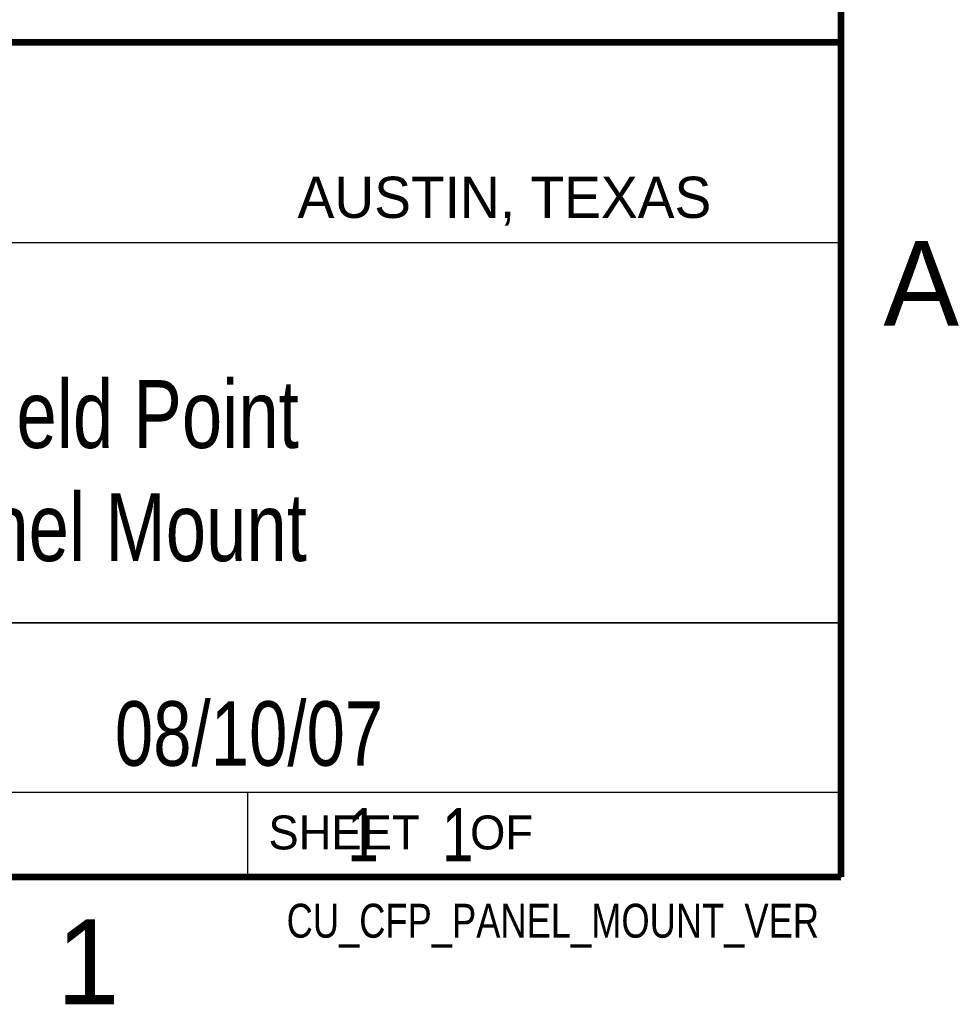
# Model space of a CAD drawing. Header units: inches. Extents: x 0 to 22, y 0 to 17.
# Tile 7 of 8: x 19.1 to 21.8, y 0.1 to 3. Entities that reach past the tile are written whole.
import ezdxf
from ezdxf.enums import TextEntityAlignment as Align

# ---------------------------------------------------------------- set-up
doc = ezdxf.new("R2010")
doc.units = ezdxf.units.IN
doc.header["$LTSCALE"] = 1.21
doc.header["$MEASUREMENT"] = 0
doc.layers.get('0').update_dxf_attribs({"linetype": 'CONTINUOUS'})
doc.styles.get("Standard").update_dxf_attribs({"font": 'txt', "width": 0.8})

msp = doc.modelspace()

# ---------------------------------------------------------------- linework, layer by layer
at = {"color": 2, "linetype": 'CONTINUOUS'}
for p, q in [((16.375, 2.96), (21.5, 2.96)), ((16.3737, 2.9596), (21.5037, 2.9596)), ((21.5037, 2.9596), (21.5037, 1.2496)), ((16.7288, 2.37), (21.5, 2.37)), ((16.3737, 1.2496), (21.5037, 1.2496)), ((18.01, 1.25), (21.5, 1.25)), ((21.5, 1.25), (21.5, 0.75)), ((16.375, 0.75), (21.5, 0.75)), ((18.01, 0.75), (21.5, 0.75)), ((19.75, 0.75), (21.5, 0.75)), ((19.75, 0.75), (19.75, 0.5)), ((21.5, 0.75), (21.5, 0.5)), ((19.75, 0.5), (21.5, 0.5)), ((20.4977, 0.4994), (21.4977, 0.4994)), ((20.4977, 0.4994), (20.4977, 0.4989)), ((20.4977, 0.4989), (21.4977, 0.4989)), ((21.4977, 0.4994), (21.4977, 0.4989))]:
    msp.add_line(p, q, dxfattribs=at)
at = {"color": 7, "linetype": 'CONTINUOUS', "const_width": 0.02}
for points in [[(21.5, 0.5), (21.5, 16.5)], [(13.6, 2.9595), (21.5, 2.96)], [(0.5, 0.5), (21.5, 0.5)]]:
    msp.add_lwpolyline(points, dxfattribs=at)

# ---------------------------------------------------------------- texts
at = {"color": 2, "linetype": 'CONTINUOUS'}
for s, height, p in [('AUSTIN, TEXAS', 0.121576, (19.898, 2.4426)), ('A', 0.25, (21.625, 2.125)), ('SHEET    OF', 0.1, (19.8121, 0.5815)), ('1', 0.25, (19.1875, 0.125))]:
    msp.add_text(s, height=height, dxfattribs=at).set_placement(p)
at = {"color": 2, "linetype": 'CONTINUOUS', "width": 0.8}
msp.add_text('CU_CFP_PANEL_MOUNT_VER', height=0.1, dxfattribs=at).set_placement((21.4352, 0.3213), align=Align.RIGHT)
at = {"color": 7, "linetype": 'CONTINUOUS'}
for s, insert, char_height, width, attachment_point in [('Compact Field Point\\PVerticle Panel Mount', (18.9387, 1.9646), 0.2, 3.2, 2), ('08/10/07 ', (19.755, 1.0181), 0.19, 1.368, 2), ('     1    1', (19.8125, 0.7031), 0.15625, 1.375, 1)]:
    msp.add_mtext(s, dxfattribs=dict(at, insert=insert, char_height=char_height, width=width, attachment_point=attachment_point))

doc.saveas('drawing.dxf')
